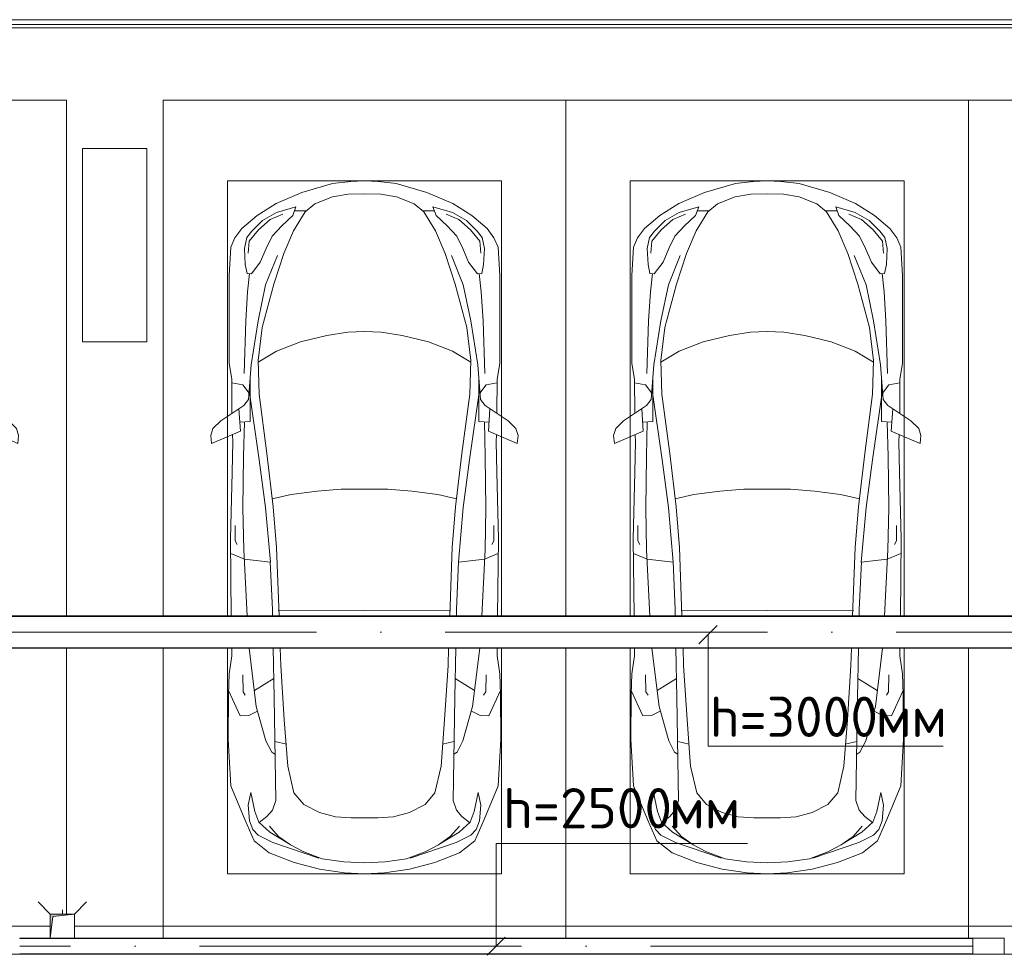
# Model space of a CAD drawing. Header units: millimetres. Extents: x -32229 to 192519, y -13689 to 125138.
# Tile 156 of 183: x 58945 to 65057, y 64344 to 70150. Entities that reach past the tile are written whole.
import ezdxf

# ---------------------------------------------------------------- set-up
doc = ezdxf.new("R2010")
doc.units = ezdxf.units.MM
doc.linetypes.add('ADSK_Осевая', pattern=[2800, 2000, -400, 0, -400])
doc.layers.add('A-DETL-____-OTLN', color=7, linetype='Continuous', lineweight=9, true_color=0x00a600)
for name, color, linetype, lineweight in [('A-DETL-GENF-OTLN', 7, 'Continuous', 18), ('A-FLOR-____-OTLN', 7, 'Continuous', 18), ('A-GENM-____-OTLN', 7, 'Continuous', 18), ('C-PRKG-____-OTLN', 7, 'Continuous', 18), ('E-CABL-TRAY-CNTR', 7, 'ADSK_Осевая', 18), ('E-CABL-TRAY-OTLN', 7, 'Continuous', 18), ('G-____-____-TEXT', 7, 'Continuous', 9), ('M-EQPM-____-OTLN', 7, 'Continuous', 18), ('P-SANR-FIXT-OTLN', 7, 'Continuous', 18), ('S-COLS-____-MCUT', 7, 'Continuous', 40)]:
    doc.layers.add(name, color=color, linetype=linetype, lineweight=lineweight)
doc.styles.add('ISOCPEUR', font='isocpeur.ttf', dxfattribs={"height": 250})

# ---------------------------------------------------------------- blocks, each defined once
blk = doc.blocks.new('АР_Машиноместо - 5300x2500_С-V114--01 ЭЛ')
at = {"layer": 'A-DETL-GENF-OTLN', "color": 253, "lineweight": 13, "true_color": 0xaaaaaa}
for p, q in [((970.2, 4771.8), (812.7, 4729.4)), ((1126.4, 4794.1), (970.2, 4771.8)), ((1250, 4800), (1126.4, 4794.1)), ((1250, 4800), (1373.6, 4794.1)), ((1373.6, 4794.1), (1529.8, 4771.8)), ((1529.8, 4771.8), (1687.3, 4729.4)), ((812.7, 4729.4), (659.1, 4669.9)), ((988.2, 4706.7), (873.9, 4665.1)), ((1122.2, 4726.4), (988.2, 4706.7)), ((1250, 4731.7), (1122.2, 4726.4)), ((1250, 4731.7), (1377.8, 4726.4)), ((1377.8, 4726.4), (1511.8, 4706.7)), ((1511.8, 4706.7), (1626.1, 4665.1)), ((1687.3, 4729.4), (1840.9, 4669.9)), ((659.1, 4669.9), (565.9, 4595.1)), ((680.7, 4606.5), (967, 4703.6)), ((873.9, 4665.1), (791.3, 4619.7)), ((1819.3, 4606.5), (1533, 4703.6)), ((1626.1, 4665.1), (1708.7, 4619.7)), ((1840.9, 4669.9), (1934.1, 4595.1)), ((565.9, 4595.1), (507.1, 4462.6)), ((590.7, 4560.1), (680.7, 4606.5)), ((788.5, 4617.7), (661.8, 4543.1)), ((791.3, 4619.7), (717.1, 4568.9)), ((1708.7, 4619.7), (1782.9, 4568.9)), ((1711.5, 4617.7), (1838.2, 4543.1)), ((1909.3, 4560.1), (1819.3, 4606.5)), ((1934.1, 4595.1), (1992.9, 4462.6)), ((536.4, 4471.4), (557.5, 4525.7)), ((557.5, 4525.7), (590.7, 4560.1)), ((661.8, 4543.1), (594.6, 4479.3)), ((717.1, 4568.9), (659.6, 4505.3)), ((1782.9, 4568.9), (1840.4, 4505.3)), ((1838.2, 4543.1), (1905.4, 4479.3)), ((1942.5, 4525.7), (1909.3, 4560.1)), ((1963.6, 4471.4), (1942.5, 4525.7)), ((507.1, 4462.6), (419.6, 4254.2)), ((528.4, 4374.7), (536.4, 4471.4)), ((594.6, 4479.3), (569.5, 4413.1)), ((645, 4445.5), (597.3, 4481.4)), ((1855, 4445.5), (1902.7, 4481.4)), ((1905.4, 4479.3), (1930.5, 4413.1)), ((1971.6, 4374.7), (1963.6, 4471.4)), ((1992.9, 4462.6), (2080.4, 4254.2)), ((569.5, 4413.1), (543.7, 4295.1)), ((679.6, 4406.3), (645, 4445.5)), ((699.7, 4345.5), (679.6, 4406.3)), ((872.7, 4370.2), (970.5, 4419.3)), ((970.5, 4419.3), (1069.6, 4447.3)), ((1069.6, 4447.3), (1167.1, 4453.2)), ((1167.1, 4453.2), (1250, 4453.9)), ((1332.9, 4453.2), (1250, 4453.9)), ((1430.4, 4447.3), (1332.9, 4453.2)), ((1529.5, 4419.3), (1430.4, 4447.3)), ((1627.3, 4370.2), (1529.5, 4419.3)), ((1800.3, 4345.5), (1820.4, 4406.3)), ((1820.4, 4406.3), (1855, 4445.5)), ((1930.5, 4413.1), (1956.3, 4295.1)), ((543.7, 4295.1), (528.4, 4374.7)), ((689.3, 3705.5), (699.7, 4345.5)), ((812.5, 4298.9), (872.7, 4370.2)), ((1687.5, 4298.9), (1627.3, 4370.2)), ((1810.7, 3705.5), (1800.3, 4345.5)), ((1956.3, 4295.1), (1971.6, 4374.7)), ((774.4, 4132.9), (812.5, 4298.9)), ((1725.6, 4132.9), (1687.5, 4298.9)), ((419.6, 4254.2), (403.4, 3968)), ((2080.4, 4254.2), (2096.6, 3968)), ((752.2, 3845.6), (774.4, 4132.9)), ((1747.8, 3845.6), (1725.6, 4132.9)), ((638.7, 3975.4), (675.2, 4045.5)), ((675.2, 4045.5), (694.6, 4057.6)), ((1824.8, 4045.5), (1805.4, 4057.6)), ((1861.3, 3975.4), (1824.8, 4045.5)), ((578.7, 3762.9), (638.7, 3975.4)), ((1921.3, 3762.9), (1861.3, 3975.4)), ((403.4, 3968), (405.6, 3688.5)), ((2096.6, 3968), (2094.4, 3688.5)), ((453.1, 3766.3), (478.4, 3819.3)), ((478.4, 3819.3), (532.5, 3818.1)), ((532.5, 3818.1), (585.5, 3790.5)), ((731.2, 3507.6), (752.2, 3845.6)), ((1768.8, 3507.6), (1747.8, 3845.6)), ((1967.5, 3818.1), (1914.5, 3790.5)), ((2021.6, 3819.3), (1967.5, 3818.1)), ((2046.9, 3766.3), (2021.6, 3819.3)), ((408.2, 3667), (453.1, 3766.3)), ((534.1, 3400.4), (578.7, 3762.9)), ((1965.9, 3400.4), (1921.3, 3762.9)), ((2091.8, 3667), (2046.9, 3766.3)), ((405.6, 3688.5), (409.5, 3560)), ((495.5, 3566.1), (496.8, 3671.6)), ((496.8, 3671.6), (510.1, 3691.5)), ((683.4, 3400.4), (689.3, 3705.5)), ((1816.6, 3400.4), (1810.7, 3705.5)), ((2003.2, 3671.6), (1989.9, 3691.5)), ((2004.5, 3566.1), (2003.2, 3671.6)), ((2094.4, 3688.5), (2090.5, 3560)), ((687.1, 3588.8), (566.5, 3663.9)), ((1812.9, 3588.8), (1933.5, 3663.9)), ((409.5, 3560), (426.5, 3446.8)), ((2090.5, 3560), (2073.5, 3446.8)), ((727.4, 3400.4), (731.2, 3507.6)), ((1772.6, 3400.4), (1768.8, 3507.6)), ((426.5, 3446.8), (425.9, 3400.4)), ((2073.5, 3446.8), (2074.1, 3400.4)), ((423.4, 3200.4), (417.5, 2723)), ((501.4, 2789.7), (522.1, 3200.4)), ((678.7, 3159.5), (679.5, 3200.4)), ((704.9, 2775.5), (720.2, 3200.4)), ((1795.1, 2775.5), (1779.8, 3200.4)), ((1821.3, 3159.5), (1820.5, 3200.4)), ((1998.6, 2789.7), (1977.9, 3200.4)), ((2076.6, 3200.4), (2082.5, 2723)), ((665.6, 2864.6), (678.7, 3159.5)), ((1834.4, 2864.6), (1821.3, 3159.5)), ((505.1, 2846.9), (420.9, 2813.3)), ((665.8, 2867.4), (505.1, 2846.9)), ((636.6, 2526.5), (665.8, 2867.4)), ((1834.2, 2867.4), (1994.9, 2846.9)), ((1863.4, 2526.5), (1834.2, 2867.4)), ((1994.9, 2846.9), (2079.1, 2813.3)), ((447.8, 2733.7), (459.7, 2756.2)), ((495.7, 2532.3), (501.4, 2789.7)), ((684.2, 2522.3), (704.9, 2775.5)), ((1815.8, 2522.3), (1795.1, 2775.5)), ((2004.3, 2532.3), (1998.6, 2789.7)), ((2052.2, 2733.7), (2040.3, 2756.2)), ((417.5, 2723), (428.2, 2308.5)), ((447.8, 2638.7), (447.8, 2733.7)), ((2052.2, 2638.7), (2052.2, 2733.7)), ((2082.5, 2723), (2071.8, 2308.5)), ((500, 2210.1), (495.7, 2532.3)), ((636.6, 2526.5), (597, 2231)), ((644.6, 2191.8), (684.2, 2522.3)), ((1855.4, 2191.8), (1815.8, 2522.3)), ((1863.4, 2526.5), (1903, 2231)), ((2000, 2210.1), (2004.3, 2532.3)), ((428.2, 2308.5), (432.3, 2119.9)), ((2071.8, 2308.5), (2067.7, 2119.9)), ((505.9, 1996), (500, 2210.1)), ((597, 2231), (535, 1798.3)), ((1903, 2231), (1965, 1798.3)), ((1994.1, 1996), (2000, 2210.1)), ((595.8, 1824.8), (644.6, 2191.8)), ((1904.2, 1824.8), (1855.4, 2191.8)), ((296.8, 2079.9), (301.4, 2130.5)), ((309.5, 2036.1), (296.8, 2079.9)), ((301.4, 2130.5), (479.9, 2052.9)), ((432.3, 2119.9), (430.7, 2073.9)), ((2198.6, 2130.5), (2020.1, 2052.9)), ((2067.7, 2119.9), (2069.3, 2073.9)), ((2190.5, 2036.1), (2203.2, 2079.9)), ((2203.2, 2079.9), (2198.6, 2130.5)), ((357.8, 1990.1), (309.5, 2036.1)), ((479.9, 2052.9), (471, 1914.3)), ((2020.1, 2052.9), (2029, 1914.3)), ((2142.2, 1990.1), (2190.5, 2036.1)), ((500.6, 1894.5), (357.8, 1990.1)), ((540.9, 1993.7), (476.3, 1997.9)), ((540.9, 1993.7), (539.8, 1733.1)), ((1959.1, 1993.7), (2023.7, 1997.9)), ((1959.1, 1993.7), (1960.2, 1733.1)), ((1999.4, 1894.5), (2142.2, 1990.1)), ((426.5, 1730.9), (427.5, 1943)), ((2073.5, 1730.9), (2072.5, 1943)), ((530.6, 1857.6), (500.6, 1894.5)), ((546.5, 1642.6), (530.6, 1857.6)), ((1953.5, 1642.6), (1969.4, 1857.6)), ((1969.4, 1857.6), (1999.4, 1894.5)), ((533.6, 1816.8), (495, 1765.3)), ((589.4, 1615.5), (595.8, 1824.8)), ((1910.6, 1615.5), (1904.2, 1824.8)), ((1966.4, 1816.8), (2005, 1765.3)), ((410.6, 1634.2), (426.5, 1730.9)), ((495, 1765.3), (426.6, 1753.4)), ((2005, 1765.3), (2073.4, 1753.4)), ((2089.4, 1634.2), (2073.5, 1730.9)), ((409.5, 1087), (410.6, 1634.2)), ((615.4, 1410.3), (589.4, 1615.5)), ((590.4, 1624.3), (703.6, 1557.1)), ((1909.6, 1624.3), (1796.4, 1557.1)), ((1884.6, 1410.3), (1910.6, 1615.5)), ((2090.5, 1087), (2089.4, 1634.2)), ((703.6, 1557.1), (852.8, 1499)), ((1796.4, 1557.1), (1647.2, 1499)), ((852.8, 1499), (1016.6, 1459.9)), ((1647.2, 1499), (1483.4, 1459.9)), ((687.4, 1141), (615.4, 1410.3)), ((1016.6, 1459.9), (1146.9, 1439.4)), ((1146.9, 1439.4), (1250, 1434.1)), ((1353.1, 1439.4), (1250, 1434.1)), ((1483.4, 1459.9), (1353.1, 1439.4)), ((1812.6, 1141), (1884.6, 1410.3)), ((749.2, 950.3), (687.4, 1141)), ((1750.8, 950.3), (1812.6, 1141)), ((420.9, 910.7), (409.5, 1087)), ((510.2, 1018.7), (521.5, 1074.5)), ((521.5, 1074.5), (548.5, 1076.2)), ((548.5, 1076.2), (603.4, 1004.8)), ((1951.5, 1076.2), (1896.6, 1004.8)), ((1978.5, 1074.5), (1951.5, 1076.2)), ((1989.8, 1018.7), (1978.5, 1074.5)), ((2079.1, 910.7), (2090.5, 1087)), ((505.7, 920), (510.2, 1018.7)), ((603.4, 1004.8), (639.1, 920)), ((1896.6, 1004.8), (1860.9, 920)), ((1994.3, 920), (1989.8, 1018.7)), ((519.1, 851.5), (505.7, 920)), ((639.1, 920), (677.4, 843.7)), ((809.1, 809.4), (749.2, 950.3)), ((1690.9, 809.4), (1750.8, 950.3)), ((1860.9, 920), (1822.6, 843.7)), ((1980.9, 851.5), (1994.3, 920)), ((445.9, 853.1), (420.9, 910.7)), ((2054.1, 853.1), (2079.1, 910.7)), ((489, 795.6), (445.9, 853.1)), ((584.4, 714.6), (489, 795.6)), ((550, 812.3), (519.1, 851.5)), ((616.5, 746.4), (550, 812.3)), ((677.4, 843.7), (737.5, 778.3)), ((881.5, 691.6), (809.1, 809.4)), ((1618.5, 691.6), (1690.9, 809.4)), ((1822.6, 843.7), (1762.5, 778.3)), ((1883.5, 746.4), (1950, 812.3)), ((1915.6, 714.6), (2011, 795.6)), ((1950, 812.3), (1980.9, 851.5)), ((2011, 795.6), (2054.1, 853.1)), ((703.5, 696.4), (616.5, 746.4)), ((737.5, 778.3), (804.5, 715.7)), ((1762.5, 778.3), (1695.5, 715.7)), ((1796.5, 696.4), (1883.5, 746.4)), ((701.8, 640.4), (584.4, 714.6)), ((824.6, 660.9), (703.5, 696.4)), ((804.5, 715.7), (824.6, 660.9)), ((888.4, 685.9), (815.2, 686.6)), ((941.4, 642.2), (881.5, 691.6)), ((1558.6, 642.2), (1618.5, 691.6)), ((1611.6, 685.9), (1684.8, 686.6)), ((1695.5, 715.7), (1675.4, 660.9)), ((1675.4, 660.9), (1796.5, 696.4)), ((1798.2, 640.4), (1915.6, 714.6)), ((861.8, 571.6), (701.8, 640.4)), ((1050.7, 599.4), (941.4, 642.2)), ((1449.3, 599.4), (1558.6, 642.2)), ((1638.2, 571.6), (1798.2, 640.4)), ((1052.6, 517.5), (861.8, 571.6)), ((1148.8, 583), (1050.7, 599.4)), ((1250, 581.6), (1148.8, 583)), ((1250, 581.6), (1351.2, 583)), ((1351.2, 583), (1449.3, 599.4)), ((1447.4, 517.5), (1638.2, 571.6)), ((1165.1, 503.1), (1052.6, 517.5)), ((1250, 500), (1165.1, 503.1)), ((1250, 500), (1334.9, 503.1)), ((1334.9, 503.1), (1447.4, 517.5))]:
    blk.add_line(p, q, dxfattribs=at)
at = {"layer": 'A-DETL-GENF-OTLN', "color": 254, "lineweight": 13, "true_color": 0xd4d4d4}
for p, q in [((694.6, 3980.4), (765.1, 3996.8)), ((1805.4, 3980.4), (1734.9, 3996.8)), ((715.1, 3168.3), (1250, 3167.3)), ((1784.9, 3168.3), (1250, 3167.3)), ((677.9, 2473), (794.6, 2446)), ((794.6, 2446), (955.7, 2426.8)), ((1705.4, 2446), (1544.3, 2426.8)), ((1822.1, 2473), (1705.4, 2446)), ((955.7, 2426.8), (1105.5, 2413.7)), ((1105.5, 2413.7), (1250, 2412.9)), ((1394.5, 2413.7), (1250, 2412.9)), ((1544.3, 2426.8), (1394.5, 2413.7)), ((513.9, 1368.9), (502.3, 1696.3)), ((1986.1, 1368.9), (1997.7, 1696.3)), ((590.3, 1367.8), (546.5, 1642.6)), ((1909.7, 1367.8), (1953.5, 1642.6)), ((524.9, 1188.6), (513.9, 1368.9)), ((636.7, 1146), (590.3, 1367.8)), ((1863.3, 1146), (1909.7, 1367.8)), ((1975.1, 1188.6), (1986.1, 1368.9)), ((537.4, 1076.1), (524.9, 1188.6)), ((1962.6, 1076.1), (1975.1, 1188.6)), ((710.2, 962.8), (636.7, 1146)), ((1789.8, 962.8), (1863.3, 1146)), ((534.5, 874.4), (528.1, 949.5)), ((1965.5, 874.4), (1971.9, 949.5)), ((591.7, 805), (534.5, 874.4)), ((1908.3, 805), (1965.5, 874.4)), ((664.7, 739.9), (591.7, 805)), ((1835.3, 739.9), (1908.3, 805)), ((742.6, 707.8), (664.7, 739.9)), ((1757.4, 707.8), (1835.3, 739.9))]:
    blk.add_line(p, q, dxfattribs=at)
at = {"layer": 'C-PRKG-____-OTLN', "color": 253, "lineweight": 13, "true_color": 0xaaaaaa}
for p, q in [((2500, 5300), (0, 5300)), ((2500, 3400.4), (2500, 5199.7)), ((0, 3400.4), (0, 5050)), ((400, 4800), (2100, 4800)), ((400, 3400.4), (400, 4800)), ((2100, 3400.4), (2100, 4800)), ((0, 0), (0, 3200.4)), ((400, 500), (400, 3200.4)), ((2100, 500), (2100, 3200.4)), ((2500, 0), (2500, 3200.4)), ((400, 500), (2100, 500)), ((2500, 0), (0, 0))]:
    blk.add_line(p, q, dxfattribs=at)
blk = doc.blocks.new('АР_Машиноместо - 5300x2500_С-V111--01 ЭЛ')
at = {"layer": 'A-DETL-GENF-OTLN', "color": 253, "lineweight": 13, "true_color": 0xaaaaaa}
for p, q in [((970.2, 4771.8), (812.7, 4729.4)), ((1126.4, 4794.1), (970.2, 4771.8)), ((1250, 4800), (1126.4, 4794.1)), ((1250, 4800), (1373.6, 4794.1)), ((1373.6, 4794.1), (1529.8, 4771.8)), ((1529.8, 4771.8), (1687.3, 4729.4)), ((812.7, 4729.4), (659.1, 4669.9)), ((988.2, 4706.7), (873.9, 4665.1)), ((1122.2, 4726.4), (988.2, 4706.7)), ((1250, 4731.7), (1122.2, 4726.4)), ((1250, 4731.7), (1377.8, 4726.4)), ((1377.8, 4726.4), (1511.8, 4706.7)), ((1511.8, 4706.7), (1626.1, 4665.1)), ((1687.3, 4729.4), (1840.9, 4669.9)), ((659.1, 4669.9), (565.9, 4595.1)), ((680.7, 4606.5), (967, 4703.6)), ((873.9, 4665.1), (791.3, 4619.7)), ((1819.3, 4606.5), (1533, 4703.6)), ((1626.1, 4665.1), (1708.7, 4619.7)), ((1840.9, 4669.9), (1934.1, 4595.1)), ((565.9, 4595.1), (507.1, 4462.6)), ((590.7, 4560.1), (680.7, 4606.5)), ((788.5, 4617.7), (661.8, 4543.1)), ((791.3, 4619.7), (717.1, 4568.9)), ((1708.7, 4619.7), (1782.9, 4568.9)), ((1711.5, 4617.7), (1838.2, 4543.1)), ((1909.3, 4560.1), (1819.3, 4606.5)), ((1934.1, 4595.1), (1992.9, 4462.6)), ((536.4, 4471.4), (557.5, 4525.7)), ((557.5, 4525.7), (590.7, 4560.1)), ((661.8, 4543.1), (594.6, 4479.3)), ((717.1, 4568.9), (659.6, 4505.3)), ((1782.9, 4568.9), (1840.4, 4505.3)), ((1838.2, 4543.1), (1905.4, 4479.3)), ((1942.5, 4525.7), (1909.3, 4560.1)), ((1963.6, 4471.4), (1942.5, 4525.7)), ((507.1, 4462.6), (419.6, 4254.2)), ((528.4, 4374.7), (536.4, 4471.4)), ((594.6, 4479.3), (569.5, 4413.1)), ((645, 4445.5), (597.3, 4481.4)), ((1855, 4445.5), (1902.7, 4481.4)), ((1905.4, 4479.3), (1930.5, 4413.1)), ((1971.6, 4374.7), (1963.6, 4471.4)), ((1992.9, 4462.6), (2080.4, 4254.2)), ((569.5, 4413.1), (543.7, 4295.1)), ((679.6, 4406.3), (645, 4445.5)), ((699.7, 4345.5), (679.6, 4406.3)), ((872.7, 4370.2), (970.5, 4419.3)), ((970.5, 4419.3), (1069.6, 4447.3)), ((1069.6, 4447.3), (1167.1, 4453.2)), ((1167.1, 4453.2), (1250, 4453.9)), ((1332.9, 4453.2), (1250, 4453.9)), ((1430.4, 4447.3), (1332.9, 4453.2)), ((1529.5, 4419.3), (1430.4, 4447.3)), ((1627.3, 4370.2), (1529.5, 4419.3)), ((1800.3, 4345.5), (1820.4, 4406.3)), ((1820.4, 4406.3), (1855, 4445.5)), ((1930.5, 4413.1), (1956.3, 4295.1)), ((543.7, 4295.1), (528.4, 4374.7)), ((689.3, 3705.5), (699.7, 4345.5)), ((812.5, 4298.9), (872.7, 4370.2)), ((1687.5, 4298.9), (1627.3, 4370.2)), ((1810.7, 3705.5), (1800.3, 4345.5)), ((1956.3, 4295.1), (1971.6, 4374.7)), ((774.4, 4132.9), (812.5, 4298.9)), ((1725.6, 4132.9), (1687.5, 4298.9)), ((419.6, 4254.2), (403.4, 3968)), ((2080.4, 4254.2), (2096.6, 3968)), ((752.2, 3845.6), (774.4, 4132.9)), ((1747.8, 3845.6), (1725.6, 4132.9)), ((638.7, 3975.4), (675.2, 4045.5)), ((675.2, 4045.5), (694.6, 4057.6)), ((1824.8, 4045.5), (1805.4, 4057.6)), ((1861.3, 3975.4), (1824.8, 4045.5)), ((578.7, 3762.9), (638.7, 3975.4)), ((1921.3, 3762.9), (1861.3, 3975.4)), ((403.4, 3968), (405.6, 3688.5)), ((2096.6, 3968), (2094.4, 3688.5)), ((453.1, 3766.3), (478.4, 3819.3)), ((478.4, 3819.3), (532.5, 3818.1)), ((532.5, 3818.1), (585.5, 3790.5)), ((731.2, 3507.6), (752.2, 3845.6)), ((1768.8, 3507.6), (1747.8, 3845.6)), ((1967.5, 3818.1), (1914.5, 3790.5)), ((2021.6, 3819.3), (1967.5, 3818.1)), ((2046.9, 3766.3), (2021.6, 3819.3)), ((408.2, 3667), (453.1, 3766.3)), ((534.1, 3400.4), (578.7, 3762.9)), ((1965.9, 3400.4), (1921.3, 3762.9)), ((2091.8, 3667), (2046.9, 3766.3)), ((405.6, 3688.5), (409.5, 3560)), ((495.5, 3566.1), (496.8, 3671.6)), ((496.8, 3671.6), (510.1, 3691.5)), ((683.4, 3400.4), (689.3, 3705.5)), ((1816.6, 3400.4), (1810.7, 3705.5)), ((2003.2, 3671.6), (1989.9, 3691.5)), ((2004.5, 3566.1), (2003.2, 3671.6)), ((2094.4, 3688.5), (2090.5, 3560)), ((687.1, 3588.8), (566.5, 3663.9)), ((1812.9, 3588.8), (1933.5, 3663.9)), ((409.5, 3560), (426.5, 3446.8)), ((2090.5, 3560), (2073.5, 3446.8)), ((727.4, 3400.4), (731.2, 3507.6)), ((1772.6, 3400.4), (1768.8, 3507.6)), ((426.5, 3446.8), (425.9, 3400.4)), ((2073.5, 3446.8), (2074.1, 3400.4)), ((423.4, 3200.4), (417.5, 2723)), ((501.4, 2789.7), (522.1, 3200.4)), ((678.7, 3159.5), (679.5, 3200.4)), ((704.9, 2775.5), (720.2, 3200.4)), ((1795.1, 2775.5), (1779.8, 3200.4)), ((1821.3, 3159.5), (1820.5, 3200.4)), ((1998.6, 2789.7), (1977.9, 3200.4)), ((2076.6, 3200.4), (2082.5, 2723)), ((665.6, 2864.6), (678.7, 3159.5)), ((1834.4, 2864.6), (1821.3, 3159.5)), ((505.1, 2846.9), (420.9, 2813.3)), ((665.8, 2867.4), (505.1, 2846.9)), ((636.6, 2526.5), (665.8, 2867.4)), ((1834.2, 2867.4), (1994.9, 2846.9)), ((1863.4, 2526.5), (1834.2, 2867.4)), ((1994.9, 2846.9), (2079.1, 2813.3)), ((447.8, 2733.7), (459.7, 2756.2)), ((495.7, 2532.3), (501.4, 2789.7)), ((684.2, 2522.3), (704.9, 2775.5)), ((1815.8, 2522.3), (1795.1, 2775.5)), ((2004.3, 2532.3), (1998.6, 2789.7)), ((2052.2, 2733.7), (2040.3, 2756.2)), ((417.5, 2723), (428.2, 2308.5)), ((447.8, 2638.7), (447.8, 2733.7)), ((2052.2, 2638.7), (2052.2, 2733.7)), ((2082.5, 2723), (2071.8, 2308.5)), ((500, 2210.1), (495.7, 2532.3)), ((636.6, 2526.5), (597, 2231)), ((644.6, 2191.8), (684.2, 2522.3)), ((1855.4, 2191.8), (1815.8, 2522.3)), ((1863.4, 2526.5), (1903, 2231)), ((2000, 2210.1), (2004.3, 2532.3)), ((428.2, 2308.5), (432.3, 2119.9)), ((2071.8, 2308.5), (2067.7, 2119.9)), ((505.9, 1996), (500, 2210.1)), ((597, 2231), (535, 1798.3)), ((1903, 2231), (1965, 1798.3)), ((1994.1, 1996), (2000, 2210.1)), ((595.8, 1824.8), (644.6, 2191.8)), ((1904.2, 1824.8), (1855.4, 2191.8)), ((296.8, 2079.9), (301.4, 2130.5)), ((309.5, 2036.1), (296.8, 2079.9)), ((301.4, 2130.5), (479.9, 2052.9)), ((432.3, 2119.9), (430.7, 2073.9)), ((2198.6, 2130.5), (2020.1, 2052.9)), ((2067.7, 2119.9), (2069.3, 2073.9)), ((2190.5, 2036.1), (2203.2, 2079.9)), ((2203.2, 2079.9), (2198.6, 2130.5)), ((357.8, 1990.1), (309.5, 2036.1)), ((479.9, 2052.9), (471, 1914.3)), ((2020.1, 2052.9), (2029, 1914.3)), ((2142.2, 1990.1), (2190.5, 2036.1)), ((500.6, 1894.5), (357.8, 1990.1)), ((540.9, 1993.7), (476.3, 1997.9)), ((540.9, 1993.7), (539.8, 1733.1)), ((1959.1, 1993.7), (2023.7, 1997.9)), ((1959.1, 1993.7), (1960.2, 1733.1)), ((1999.4, 1894.5), (2142.2, 1990.1)), ((426.5, 1730.9), (427.5, 1943)), ((2073.5, 1730.9), (2072.5, 1943)), ((530.6, 1857.6), (500.6, 1894.5)), ((546.5, 1642.6), (530.6, 1857.6)), ((1953.5, 1642.6), (1969.4, 1857.6)), ((1969.4, 1857.6), (1999.4, 1894.5)), ((533.6, 1816.8), (495, 1765.3)), ((589.4, 1615.5), (595.8, 1824.8)), ((1910.6, 1615.5), (1904.2, 1824.8)), ((1966.4, 1816.8), (2005, 1765.3)), ((410.6, 1634.2), (426.5, 1730.9)), ((495, 1765.3), (426.6, 1753.4)), ((2005, 1765.3), (2073.4, 1753.4)), ((2089.4, 1634.2), (2073.5, 1730.9)), ((409.5, 1087), (410.6, 1634.2)), ((615.4, 1410.3), (589.4, 1615.5)), ((590.4, 1624.3), (703.6, 1557.1)), ((1909.6, 1624.3), (1796.4, 1557.1)), ((1884.6, 1410.3), (1910.6, 1615.5)), ((2090.5, 1087), (2089.4, 1634.2)), ((703.6, 1557.1), (852.8, 1499)), ((1796.4, 1557.1), (1647.2, 1499)), ((852.8, 1499), (1016.6, 1459.9)), ((1647.2, 1499), (1483.4, 1459.9)), ((687.4, 1141), (615.4, 1410.3)), ((1016.6, 1459.9), (1146.9, 1439.4)), ((1146.9, 1439.4), (1250, 1434.1)), ((1353.1, 1439.4), (1250, 1434.1)), ((1483.4, 1459.9), (1353.1, 1439.4)), ((1812.6, 1141), (1884.6, 1410.3)), ((749.2, 950.3), (687.4, 1141)), ((1750.8, 950.3), (1812.6, 1141)), ((420.9, 910.7), (409.5, 1087)), ((510.2, 1018.7), (521.5, 1074.5)), ((521.5, 1074.5), (548.5, 1076.2)), ((548.5, 1076.2), (603.4, 1004.8)), ((1951.5, 1076.2), (1896.6, 1004.8)), ((1978.5, 1074.5), (1951.5, 1076.2)), ((1989.8, 1018.7), (1978.5, 1074.5)), ((2079.1, 910.7), (2090.5, 1087)), ((505.7, 920), (510.2, 1018.7)), ((603.4, 1004.8), (639.1, 920)), ((1896.6, 1004.8), (1860.9, 920)), ((1994.3, 920), (1989.8, 1018.7)), ((519.1, 851.5), (505.7, 920)), ((639.1, 920), (677.4, 843.7)), ((809.1, 809.4), (749.2, 950.3)), ((1690.9, 809.4), (1750.8, 950.3)), ((1860.9, 920), (1822.6, 843.7)), ((1980.9, 851.5), (1994.3, 920)), ((445.9, 853.1), (420.9, 910.7)), ((2054.1, 853.1), (2079.1, 910.7)), ((489, 795.6), (445.9, 853.1)), ((584.4, 714.6), (489, 795.6)), ((550, 812.3), (519.1, 851.5)), ((616.5, 746.4), (550, 812.3)), ((677.4, 843.7), (737.5, 778.3)), ((881.5, 691.6), (809.1, 809.4)), ((1618.5, 691.6), (1690.9, 809.4)), ((1822.6, 843.7), (1762.5, 778.3)), ((1883.5, 746.4), (1950, 812.3)), ((1915.6, 714.6), (2011, 795.6)), ((1950, 812.3), (1980.9, 851.5)), ((2011, 795.6), (2054.1, 853.1)), ((703.5, 696.4), (616.5, 746.4)), ((737.5, 778.3), (804.5, 715.7)), ((1762.5, 778.3), (1695.5, 715.7)), ((1796.5, 696.4), (1883.5, 746.4)), ((701.8, 640.4), (584.4, 714.6)), ((824.6, 660.9), (703.5, 696.4)), ((804.5, 715.7), (824.6, 660.9)), ((888.4, 685.9), (815.2, 686.6)), ((941.4, 642.2), (881.5, 691.6)), ((1558.6, 642.2), (1618.5, 691.6)), ((1611.6, 685.9), (1684.8, 686.6)), ((1695.5, 715.7), (1675.4, 660.9)), ((1675.4, 660.9), (1796.5, 696.4)), ((1798.2, 640.4), (1915.6, 714.6)), ((861.8, 571.6), (701.8, 640.4)), ((1050.7, 599.4), (941.4, 642.2)), ((1449.3, 599.4), (1558.6, 642.2)), ((1638.2, 571.6), (1798.2, 640.4)), ((1052.6, 517.5), (861.8, 571.6)), ((1148.8, 583), (1050.7, 599.4)), ((1250, 581.6), (1148.8, 583)), ((1250, 581.6), (1351.2, 583)), ((1351.2, 583), (1449.3, 599.4)), ((1447.4, 517.5), (1638.2, 571.6)), ((1165.1, 503.1), (1052.6, 517.5)), ((1250, 500), (1165.1, 503.1)), ((1250, 500), (1334.9, 503.1)), ((1334.9, 503.1), (1447.4, 517.5))]:
    blk.add_line(p, q, dxfattribs=at)
at = {"layer": 'A-DETL-GENF-OTLN', "color": 254, "lineweight": 13, "true_color": 0xd4d4d4}
for p, q in [((694.6, 3980.4), (765.1, 3996.8)), ((1805.4, 3980.4), (1734.9, 3996.8)), ((715.1, 3168.3), (1250, 3167.3)), ((1784.9, 3168.3), (1250, 3167.3)), ((677.9, 2473), (794.6, 2446)), ((794.6, 2446), (955.7, 2426.8)), ((1705.4, 2446), (1544.3, 2426.8)), ((1822.1, 2473), (1705.4, 2446)), ((955.7, 2426.8), (1105.5, 2413.7)), ((1105.5, 2413.7), (1250, 2412.9)), ((1394.5, 2413.7), (1250, 2412.9)), ((1544.3, 2426.8), (1394.5, 2413.7)), ((513.9, 1368.9), (502.3, 1696.3)), ((1986.1, 1368.9), (1997.7, 1696.3)), ((590.3, 1367.8), (546.5, 1642.6)), ((1909.7, 1367.8), (1953.5, 1642.6)), ((524.9, 1188.6), (513.9, 1368.9)), ((636.7, 1146), (590.3, 1367.8)), ((1863.3, 1146), (1909.7, 1367.8)), ((1975.1, 1188.6), (1986.1, 1368.9)), ((537.4, 1076.1), (524.9, 1188.6)), ((1962.6, 1076.1), (1975.1, 1188.6)), ((710.2, 962.8), (636.7, 1146)), ((1789.8, 962.8), (1863.3, 1146)), ((534.5, 874.4), (528.1, 949.5)), ((1965.5, 874.4), (1971.9, 949.5)), ((591.7, 805), (534.5, 874.4)), ((1908.3, 805), (1965.5, 874.4)), ((664.7, 739.9), (591.7, 805)), ((1835.3, 739.9), (1908.3, 805)), ((742.6, 707.8), (664.7, 739.9)), ((1757.4, 707.8), (1835.3, 739.9))]:
    blk.add_line(p, q, dxfattribs=at)
at = {"layer": 'C-PRKG-____-OTLN', "color": 253, "lineweight": 13, "true_color": 0xaaaaaa}
for p, q in [((2500, 5300), (0, 5300)), ((0, 3400.4), (0, 5199.7)), ((2500, 3400.4), (2500, 5199.7)), ((400, 4800), (2100, 4800)), ((400, 3400.4), (400, 4800)), ((2100, 3400.4), (2100, 4800)), ((0, 0), (0, 3200.4)), ((400, 500), (400, 3200.4)), ((2100, 500), (2100, 3200.4)), ((2500, 0), (2500, 3200.4)), ((400, 500), (2100, 500)), ((2500, 0), (0, 0))]:
    blk.add_line(p, q, dxfattribs=at)
blk = doc.blocks.new('АР_Машиноместо - 5300x2500_С-V112--01 ЭЛ')
at = {"layer": 'A-DETL-GENF-OTLN', "color": 253, "lineweight": 13, "true_color": 0xaaaaaa}
for p, q in [((1052.6, -517.5), (861.8, -571.6)), ((1165.1, -503.1), (1052.6, -517.5)), ((1250, -500), (1165.1, -503.1)), ((1250, -500), (1334.9, -503.1)), ((1334.9, -503.1), (1447.4, -517.5)), ((1447.4, -517.5), (1638.2, -571.6)), ((861.8, -571.6), (701.8, -640.4)), ((1050.7, -599.4), (941.4, -642.2)), ((1148.8, -583), (1050.7, -599.4)), ((1250, -581.6), (1148.8, -583)), ((1250, -581.6), (1351.2, -583)), ((1351.2, -583), (1449.3, -599.4)), ((1449.3, -599.4), (1558.6, -642.2)), ((1638.2, -571.6), (1798.2, -640.4)), ((701.8, -640.4), (584.4, -714.6)), ((824.6, -660.9), (703.5, -696.4)), ((804.5, -715.7), (824.6, -660.9)), ((941.4, -642.2), (881.5, -691.6)), ((1558.6, -642.2), (1618.5, -691.6)), ((1695.5, -715.7), (1675.4, -660.9)), ((1675.4, -660.9), (1796.5, -696.4)), ((1798.2, -640.4), (1915.6, -714.6)), ((584.4, -714.6), (489, -795.6)), ((703.5, -696.4), (616.5, -746.4)), ((737.5, -778.3), (804.5, -715.7)), ((881.5, -691.6), (809.1, -809.4)), ((888.4, -685.9), (815.2, -686.6)), ((1611.6, -685.9), (1684.8, -686.6)), ((1618.5, -691.6), (1690.9, -809.4)), ((1762.5, -778.3), (1695.5, -715.7)), ((1796.5, -696.4), (1883.5, -746.4)), ((1915.6, -714.6), (2011, -795.6)), ((616.5, -746.4), (550, -812.3)), ((677.4, -843.7), (737.5, -778.3)), ((1822.6, -843.7), (1762.5, -778.3)), ((1883.5, -746.4), (1950, -812.3)), ((445.9, -853.1), (420.9, -910.7)), ((489, -795.6), (445.9, -853.1)), ((519.1, -851.5), (505.7, -920)), ((550, -812.3), (519.1, -851.5)), ((639.1, -920), (677.4, -843.7)), ((809.1, -809.4), (749.2, -950.3)), ((1690.9, -809.4), (1750.8, -950.3)), ((1860.9, -920), (1822.6, -843.7)), ((1950, -812.3), (1980.9, -851.5)), ((1980.9, -851.5), (1994.3, -920)), ((2011, -795.6), (2054.1, -853.1)), ((2054.1, -853.1), (2079.1, -910.7)), ((420.9, -910.7), (409.5, -1087)), ((2079.1, -910.7), (2090.5, -1087)), ((505.7, -920), (510.2, -1018.7)), ((603.4, -1004.8), (639.1, -920)), ((749.2, -950.3), (687.4, -1141)), ((1750.8, -950.3), (1812.6, -1141)), ((1896.6, -1004.8), (1860.9, -920)), ((1994.3, -920), (1989.8, -1018.7)), ((510.2, -1018.7), (521.5, -1074.5)), ((548.5, -1076.2), (603.4, -1004.8)), ((1951.5, -1076.2), (1896.6, -1004.8)), ((1989.8, -1018.7), (1978.5, -1074.5)), ((409.5, -1087), (410.6, -1634.2)), ((521.5, -1074.5), (548.5, -1076.2)), ((1978.5, -1074.5), (1951.5, -1076.2)), ((2090.5, -1087), (2089.4, -1634.2)), ((687.4, -1141), (615.4, -1410.3)), ((1812.6, -1141), (1884.6, -1410.3)), ((615.4, -1410.3), (589.4, -1615.5)), ((852.8, -1499), (1016.6, -1459.9)), ((1016.6, -1459.9), (1146.9, -1439.4)), ((1146.9, -1439.4), (1250, -1434.1)), ((1353.1, -1439.4), (1250, -1434.1)), ((1483.4, -1459.9), (1353.1, -1439.4)), ((1647.2, -1499), (1483.4, -1459.9)), ((1884.6, -1410.3), (1910.6, -1615.5)), ((703.6, -1557.1), (852.8, -1499)), ((1796.4, -1557.1), (1647.2, -1499)), ((590.4, -1624.3), (703.6, -1557.1)), ((1909.6, -1624.3), (1796.4, -1557.1)), ((410.6, -1634.2), (426.5, -1730.9)), ((546.5, -1642.6), (530.6, -1857.6)), ((589.4, -1615.5), (595.8, -1824.8)), ((1910.6, -1615.5), (1904.2, -1824.8)), ((1953.5, -1642.6), (1969.4, -1857.6)), ((2089.4, -1634.2), (2073.5, -1730.9)), ((426.5, -1730.9), (427.5, -1943)), ((495, -1765.3), (426.6, -1753.4)), ((533.6, -1816.8), (495, -1765.3)), ((540.9, -1993.7), (539.8, -1733.1)), ((1959.1, -1993.7), (1960.2, -1733.1)), ((1966.4, -1816.8), (2005, -1765.3)), ((2005, -1765.3), (2073.4, -1753.4)), ((2073.5, -1730.9), (2072.5, -1943)), ((597, -2231), (535, -1798.3)), ((595.8, -1824.8), (644.6, -2191.8)), ((1904.2, -1824.8), (1855.4, -2191.8)), ((1903, -2231), (1965, -1798.3)), ((500.6, -1894.5), (357.8, -1990.1)), ((530.6, -1857.6), (500.6, -1894.5)), ((1969.4, -1857.6), (1999.4, -1894.5)), ((1999.4, -1894.5), (2142.2, -1990.1)), ((479.9, -2052.9), (471, -1914.3)), ((2020.1, -2052.9), (2029, -1914.3)), ((357.8, -1990.1), (309.5, -2036.1)), ((540.9, -1993.7), (476.3, -1997.9)), ((505.9, -1996), (500, -2210.1)), ((1959.1, -1993.7), (2023.7, -1997.9)), ((1994.1, -1996), (2000, -2210.1)), ((2142.2, -1990.1), (2190.5, -2036.1)), ((309.5, -2036.1), (296.8, -2079.9)), ((301.4, -2130.5), (479.9, -2052.9)), ((432.3, -2119.9), (430.7, -2073.9)), ((2198.6, -2130.5), (2020.1, -2052.9)), ((2067.7, -2119.9), (2069.3, -2073.9)), ((2190.5, -2036.1), (2203.2, -2079.9)), ((296.8, -2079.9), (301.4, -2130.5)), ((428.2, -2308.5), (432.3, -2119.9)), ((2071.8, -2308.5), (2067.7, -2119.9)), ((2203.2, -2079.9), (2198.6, -2130.5)), ((644.6, -2191.8), (684.2, -2522.3)), ((1855.4, -2191.8), (1815.8, -2522.3)), ((500, -2210.1), (495.7, -2532.3)), ((636.6, -2526.5), (597, -2231)), ((1863.4, -2526.5), (1903, -2231)), ((2000, -2210.1), (2004.3, -2532.3)), ((417.5, -2723), (428.2, -2308.5)), ((2082.5, -2723), (2071.8, -2308.5)), ((495.7, -2532.3), (501.4, -2789.7)), ((636.6, -2526.5), (665.8, -2867.4)), ((684.2, -2522.3), (704.9, -2775.5)), ((1815.8, -2522.3), (1795.1, -2775.5)), ((1863.4, -2526.5), (1834.2, -2867.4)), ((2004.3, -2532.3), (1998.6, -2789.7)), ((447.8, -2638.7), (447.8, -2733.7)), ((2052.2, -2638.7), (2052.2, -2733.7)), ((423.4, -3200.4), (417.5, -2723)), ((447.8, -2733.7), (459.7, -2756.2)), ((2052.2, -2733.7), (2040.3, -2756.2)), ((2076.6, -3200.4), (2082.5, -2723)), ((501.4, -2789.7), (522.1, -3200.4)), ((704.9, -2775.5), (720.2, -3200.4)), ((1795.1, -2775.5), (1779.8, -3200.4)), ((1998.6, -2789.7), (1977.9, -3200.4)), ((505.1, -2846.9), (420.9, -2813.3)), ((665.8, -2867.4), (505.1, -2846.9)), ((665.6, -2864.6), (678.7, -3159.5)), ((1834.4, -2864.6), (1821.3, -3159.5)), ((1834.2, -2867.4), (1994.9, -2846.9)), ((1994.9, -2846.9), (2079.1, -2813.3)), ((678.7, -3159.5), (679.5, -3200.4)), ((1821.3, -3159.5), (1820.5, -3200.4)), ((426.5, -3446.8), (425.9, -3400.4)), ((534.1, -3400.4), (578.7, -3762.9)), ((683.4, -3400.4), (689.3, -3705.5)), ((727.4, -3400.4), (731.2, -3507.6)), ((1772.6, -3400.4), (1768.8, -3507.6)), ((1816.6, -3400.4), (1810.7, -3705.5)), ((1965.9, -3400.4), (1921.3, -3762.9)), ((2073.5, -3446.8), (2074.1, -3400.4)), ((409.5, -3560), (426.5, -3446.8)), ((2090.5, -3560), (2073.5, -3446.8)), ((731.2, -3507.6), (752.2, -3845.6)), ((1768.8, -3507.6), (1747.8, -3845.6)), ((405.6, -3688.5), (409.5, -3560)), ((495.5, -3566.1), (496.8, -3671.6)), ((687.1, -3588.8), (566.5, -3663.9)), ((1812.9, -3588.8), (1933.5, -3663.9)), ((2004.5, -3566.1), (2003.2, -3671.6)), ((2094.4, -3688.5), (2090.5, -3560)), ((408.2, -3667), (453.1, -3766.3)), ((2091.8, -3667), (2046.9, -3766.3)), ((403.4, -3968), (405.6, -3688.5)), ((496.8, -3671.6), (510.1, -3691.5)), ((689.3, -3705.5), (699.7, -4345.5)), ((1810.7, -3705.5), (1800.3, -4345.5)), ((2003.2, -3671.6), (1989.9, -3691.5)), ((2096.6, -3968), (2094.4, -3688.5)), ((453.1, -3766.3), (478.4, -3819.3)), ((578.7, -3762.9), (638.7, -3975.4)), ((1921.3, -3762.9), (1861.3, -3975.4)), ((2046.9, -3766.3), (2021.6, -3819.3)), ((478.4, -3819.3), (532.5, -3818.1)), ((532.5, -3818.1), (585.5, -3790.5)), ((752.2, -3845.6), (774.4, -4132.9)), ((1747.8, -3845.6), (1725.6, -4132.9)), ((1967.5, -3818.1), (1914.5, -3790.5)), ((2021.6, -3819.3), (1967.5, -3818.1)), ((419.6, -4254.2), (403.4, -3968)), ((2080.4, -4254.2), (2096.6, -3968)), ((638.7, -3975.4), (675.2, -4045.5)), ((1861.3, -3975.4), (1824.8, -4045.5)), ((675.2, -4045.5), (694.6, -4057.6)), ((1824.8, -4045.5), (1805.4, -4057.6)), ((774.4, -4132.9), (812.5, -4298.9)), ((1725.6, -4132.9), (1687.5, -4298.9)), ((507.1, -4462.6), (419.6, -4254.2)), ((1992.9, -4462.6), (2080.4, -4254.2)), ((543.7, -4295.1), (528.4, -4374.7)), ((569.5, -4413.1), (543.7, -4295.1)), ((812.5, -4298.9), (872.7, -4370.2)), ((1687.5, -4298.9), (1627.3, -4370.2)), ((1930.5, -4413.1), (1956.3, -4295.1)), ((1956.3, -4295.1), (1971.6, -4374.7)), ((528.4, -4374.7), (536.4, -4471.4)), ((699.7, -4345.5), (679.6, -4406.3)), ((872.7, -4370.2), (970.5, -4419.3)), ((1627.3, -4370.2), (1529.5, -4419.3)), ((1800.3, -4345.5), (1820.4, -4406.3)), ((1971.6, -4374.7), (1963.6, -4471.4)), ((594.6, -4479.3), (569.5, -4413.1)), ((645, -4445.5), (597.3, -4481.4)), ((679.6, -4406.3), (645, -4445.5)), ((970.5, -4419.3), (1069.6, -4447.3)), ((1069.6, -4447.3), (1167.1, -4453.2)), ((1167.1, -4453.2), (1250, -4453.9)), ((1332.9, -4453.2), (1250, -4453.9)), ((1430.4, -4447.3), (1332.9, -4453.2)), ((1529.5, -4419.3), (1430.4, -4447.3)), ((1820.4, -4406.3), (1855, -4445.5)), ((1855, -4445.5), (1902.7, -4481.4)), ((1905.4, -4479.3), (1930.5, -4413.1)), ((565.9, -4595.1), (507.1, -4462.6)), ((536.4, -4471.4), (557.5, -4525.7)), ((661.8, -4543.1), (594.6, -4479.3)), ((717.1, -4568.9), (659.6, -4505.3)), ((1782.9, -4568.9), (1840.4, -4505.3)), ((1838.2, -4543.1), (1905.4, -4479.3)), ((1934.1, -4595.1), (1992.9, -4462.6)), ((1963.6, -4471.4), (1942.5, -4525.7)), ((557.5, -4525.7), (590.7, -4560.1)), ((590.7, -4560.1), (680.7, -4606.5)), ((788.5, -4617.7), (661.8, -4543.1)), ((791.3, -4619.7), (717.1, -4568.9)), ((1708.7, -4619.7), (1782.9, -4568.9)), ((1711.5, -4617.7), (1838.2, -4543.1)), ((1909.3, -4560.1), (1819.3, -4606.5)), ((1942.5, -4525.7), (1909.3, -4560.1)), ((659.1, -4669.9), (565.9, -4595.1)), ((680.7, -4606.5), (967, -4703.6)), ((873.9, -4665.1), (791.3, -4619.7)), ((1819.3, -4606.5), (1533, -4703.6)), ((1626.1, -4665.1), (1708.7, -4619.7)), ((1840.9, -4669.9), (1934.1, -4595.1)), ((812.7, -4729.4), (659.1, -4669.9)), ((988.2, -4706.7), (873.9, -4665.1)), ((1511.8, -4706.7), (1626.1, -4665.1)), ((1687.3, -4729.4), (1840.9, -4669.9)), ((970.2, -4771.8), (812.7, -4729.4)), ((1122.2, -4726.4), (988.2, -4706.7)), ((1250, -4731.7), (1122.2, -4726.4)), ((1250, -4731.7), (1377.8, -4726.4)), ((1377.8, -4726.4), (1511.8, -4706.7)), ((1529.8, -4771.8), (1687.3, -4729.4)), ((1126.4, -4794.1), (970.2, -4771.8)), ((1250, -4800), (1126.4, -4794.1)), ((1250, -4800), (1373.6, -4794.1)), ((1373.6, -4794.1), (1529.8, -4771.8))]:
    blk.add_line(p, q, dxfattribs=at)
at = {"layer": 'A-DETL-GENF-OTLN', "color": 254, "lineweight": 13, "true_color": 0xd4d4d4}
for p, q in [((742.6, -707.8), (664.7, -739.9)), ((1757.4, -707.8), (1835.3, -739.9)), ((664.7, -739.9), (591.7, -805)), ((1835.3, -739.9), (1908.3, -805)), ((591.7, -805), (534.5, -874.4)), ((1908.3, -805), (1965.5, -874.4)), ((534.5, -874.4), (528.1, -949.5)), ((1965.5, -874.4), (1971.9, -949.5)), ((710.2, -962.8), (636.7, -1146)), ((1789.8, -962.8), (1863.3, -1146)), ((537.4, -1076.1), (524.9, -1188.6)), ((1962.6, -1076.1), (1975.1, -1188.6)), ((636.7, -1146), (590.3, -1367.8)), ((1863.3, -1146), (1909.7, -1367.8)), ((524.9, -1188.6), (513.9, -1368.9)), ((1975.1, -1188.6), (1986.1, -1368.9)), ((513.9, -1368.9), (502.3, -1696.3)), ((590.3, -1367.8), (546.5, -1642.6)), ((1909.7, -1367.8), (1953.5, -1642.6)), ((1986.1, -1368.9), (1997.7, -1696.3)), ((794.6, -2446), (955.7, -2426.8)), ((955.7, -2426.8), (1105.5, -2413.7)), ((1105.5, -2413.7), (1250, -2412.9)), ((1394.5, -2413.7), (1250, -2412.9)), ((1544.3, -2426.8), (1394.5, -2413.7)), ((1705.4, -2446), (1544.3, -2426.8)), ((677.9, -2473), (794.6, -2446)), ((1822.1, -2473), (1705.4, -2446)), ((715.1, -3168.3), (1250, -3167.3)), ((1784.9, -3168.3), (1250, -3167.3)), ((694.6, -3980.4), (765.1, -3996.8)), ((1805.4, -3980.4), (1734.9, -3996.8))]:
    blk.add_line(p, q, dxfattribs=at)
at = {"layer": 'C-PRKG-____-OTLN', "color": 253, "lineweight": 13, "true_color": 0xaaaaaa}
for p, q in [((2500, 0), (0, 0)), ((0, 0), (0, -3200.4)), ((2500, 0), (2500, -3200.4)), ((400, -500), (400, -3200.4)), ((400, -500), (2100, -500)), ((2100, -500), (2100, -3200.4)), ((0, -3400.4), (0, -5199.7)), ((400, -3400.4), (400, -4800)), ((2100, -3400.4), (2100, -4800)), ((2500, -3400.4), (2500, -5199.7)), ((400, -4800), (2100, -4800)), ((2500, -5300), (0, -5300))]:
    blk.add_line(p, q, dxfattribs=at)
blk = doc.blocks.new('АР_Канал вертикальный прямоугольный - ВК-V188--01 ЭЛ')
at = {"layer": 'M-EQPM-____-OTLN', "lineweight": 13, "true_color": 0xe2e2e2}
blk.add_hatch(color=254, dxfattribs=at).paths.add_polyline_path([(-75, -74.7), (-75, -74.7), (-60, 60), (75, 75), (-75, 75)])
at = {"layer": 'M-EQPM-____-OTLN', "color": 253, "lineweight": 13, "true_color": 0xaaaaaa}
for p, q in [((75, 75), (-75, 75)), ((-75, 75), (-75, -74.7)), ((75, 75), (-75, 75)), ((-75, 75), (-75, -74.7)), ((-75, -74.7), (-75, 75)), ((-75, 75), (75, 75)), ((-60, 60), (75, 75)), ((-60, 60), (75, 75)), ((75, -74.7), (75, 75)), ((75, 75), (75, -74.7)), ((-75, -74.7), (-60, 60)), ((-75, -74.7), (-60, 60))]:
    blk.add_line(p, q, dxfattribs=at)
blk = doc.blocks.new('АР-Заполнение деф_ шва - Д_ш_-4338032--01 ЭЛ')
at = {"layer": 'A-GENM-____-OTLN', "color": 253, "lineweight": 13, "true_color": 0xaaaaaa}
for p, q in [((10146.2, 25), (44099.6, 25)), ((10146.2, -25), (44099.6, -25))]:
    blk.add_line(p, q, dxfattribs=at)
blk = doc.blocks.new('АР_Трап - 100-100-V245--01 ЭЛ')
at = {"layer": 'P-SANR-FIXT-OTLN', "color": 253, "lineweight": 13, "true_color": 0xaaaaaa}
for p, q in [((-75, 75), (-150, 150)), ((75, 75), (150, 150)), ((0, 75), (0, 100)), ((-100, 0), (-75, 0)), ((75, 0), (100, 0))]:
    blk.add_line(p, q, dxfattribs=at)
blk = doc.blocks.new('Наметкина 10_РД_АР_П_отсоединено_rvt-1--01 ЭЛ')
at = {"layer": 'A-FLOR-____-OTLN', "color": 253, "lineweight": 13, "true_color": 0xaaaaaa}
for p, q in [((45481.5, 70120), (79434.9, 70120)), ((45481.5, 70100), (75235.3, 70100)), ((59135.3, 64525), (45481.5, 64525)), ((69435.3, 64525), (59285.3, 64525))]:
    blk.add_line(p, q, dxfattribs=at)
at = {"layer": 'S-COLS-____-MCUT', "color": 253, "lineweight": 15, "true_color": 0xaaaaaa}
for p, q in [((59735.3, 69350), (59335.3, 69350)), ((59335.3, 69350), (59335.3, 68150)), ((59735.3, 68150), (59735.3, 69350)), ((59335.3, 68150), (59735.3, 68150))]:
    blk.add_line(p, q, dxfattribs=at)
at = {"layer": 'A-GENM-____-OTLN', "color": 253, "lineweight": 13, "true_color": 0xaaaaaa}
blk.add_blockref('АР-Заполнение деф_ шва - Д_ш_-4338032--01 ЭЛ', (35335.3, 70125), dxfattribs=at)
at = {"layer": 'C-PRKG-____-OTLN', "color": 253, "lineweight": 13, "true_color": 0xaaaaaa, "rotation": 180}
for name, p in [('АР_Машиноместо - 5300x2500_С-V114--01 ЭЛ', (59235.3, 69650)), ('АР_Машиноместо - 5300x2500_С-V111--01 ЭЛ', (67335.3, 69650))]:
    blk.add_blockref(name, p, dxfattribs=at)
at = {"layer": 'C-PRKG-____-OTLN', "color": 253, "lineweight": 13, "true_color": 0xaaaaaa}
for p in [(59835.3, 69650), (62335.3, 69650)]:
    blk.add_blockref('АР_Машиноместо - 5300x2500_С-V112--01 ЭЛ', p, dxfattribs=at)
at = {"layer": 'M-EQPM-____-OTLN', "color": 253, "lineweight": 13, "true_color": 0xaaaaaa}
blk.add_blockref('АР_Канал вертикальный прямоугольный - ВК-V188--01 ЭЛ', (59210.3, 64525), dxfattribs=at)
at = {"layer": 'P-SANR-FIXT-OTLN', "color": 253, "lineweight": 13, "true_color": 0xaaaaaa}
blk.add_blockref('АР_Трап - 100-100-V245--01 ЭЛ', (59210.3, 64525), dxfattribs=at)
blk = doc.blocks.new('M_Вертикальный внутренний изгиб-колено для канального - Стандартное-2610454--01 ЭЛ')
at = {"layer": 'E-CABL-TRAY-OTLN', "color": 5, "true_color": 0x0000ff}
for p, q in [((64861.1, 64350.3), (64861.1, 64450.3)), ((64936.1, 64450.3), (64861.1, 64450.3)), ((64936.1, 64450.3), (64998.5, 64450.3)), ((64998.5, 64450.3), (65057.1, 64450.3)), ((65057.1, 64450.3), (65057.1, 64350.3)), ((64861.1, 64350.3), (64936.1, 64350.3)), ((64998.5, 64350.3), (64936.1, 64350.3)), ((65057.1, 64350.3), (64998.5, 64350.3))]:
    blk.add_line(p, q, dxfattribs=at)

msp = doc.modelspace()

# ---------------------------------------------------------------- linework, layer by layer
at = {"layer": 'A-DETL-____-OTLN', "color": 116, "true_color": 0x008040}
for p, q in [((63161.8, 66277), (63274.9, 66390.1)), ((63218.3, 65641.4), (63218.3, 66333.6)), ((64678.3, 65641.4), (63218.3, 65641.4))]:
    msp.add_line(p, q, dxfattribs=at)
at = {"layer": 'A-DETL-____-OTLN', "color": 5, "true_color": 0x0000ff}
for p, q in [((61903.1, 64400.3), (61903.1, 65038.3)), ((61903.1, 65038.3), (63463.1, 65038.3)), ((61846.6, 64343.7), (61959.7, 64456.9))]:
    msp.add_line(p, q, dxfattribs=at)
at = {"layer": 'E-CABL-TRAY-CNTR', "color": 94, "true_color": 0x009f00}
msp.add_line((77587.2, 66349.6), (45481.5, 66349.6), dxfattribs=at)
at = {"layer": 'E-CABL-TRAY-CNTR', "color": 5, "true_color": 0x0000ff}
msp.add_line((64861.1, 64400.3), (58945.2, 64400.3), dxfattribs=at)
at = {"layer": 'E-CABL-TRAY-OTLN', "color": 94, "true_color": 0x009f00}
for p, q in [((77587.2, 66449.6), (45481.5, 66449.6)), ((77587.2, 66447), (45481.5, 66447)), ((77587.2, 66252.1), (45481.5, 66252.1)), ((77587.2, 66249.6), (45481.5, 66249.6))]:
    msp.add_line(p, q, dxfattribs=at)
at = {"layer": 'E-CABL-TRAY-OTLN', "color": 5, "true_color": 0x0000ff}
for p, q in [((58945.2, 64447.8), (58945.2, 64450.3)), ((64861.1, 64450.3), (58945.2, 64450.3)), ((64861.1, 64447.8), (58945.2, 64447.8)), ((64861.1, 64450.3), (64861.1, 64447.8)), ((58945.2, 64350.3), (58945.2, 64352.8)), ((64861.1, 64352.8), (58945.2, 64352.8)), ((64861.1, 64350.3), (58945.2, 64350.3)), ((64861.1, 64352.8), (64861.1, 64350.3))]:
    msp.add_line(p, q, dxfattribs=at)

# ---------------------------------------------------------------- block references
at = {"lineweight": 5}
msp.add_blockref('Наметкина 10_РД_АР_П_отсоединено_rvt-1--01 ЭЛ', (0, 0), dxfattribs=at)
at = {"layer": 'E-CABL-TRAY-OTLN', "color": 5, "true_color": 0x0000ff}
msp.add_blockref('M_Вертикальный внутренний изгиб-колено для канального - Стандартное-2610454--01 ЭЛ', (0, 0), dxfattribs=at)

# ---------------------------------------------------------------- texts
at = {"layer": 'G-____-____-TEXT', "color": 96, "true_color": 0x008000, "char_height": 250, "attachment_point": 1, "style": 'ISOCPEUR'}
for s, insert, width in [('h=3000', (63228.4, 65948.9), 1250.632), ('мм', (64260.3, 65948.9), 481.012)]:
    msp.add_mtext(s, dxfattribs=dict(at, insert=insert, width=width))
at = {"layer": 'G-____-____-TEXT', "color": 5, "true_color": 0x0000ff, "char_height": 250, "attachment_point": 1, "style": 'ISOCPEUR'}
for s, insert, width in [('h=2500', (61945, 65381.7), 1250.632), ('мм', (62976.9, 65381.7), 481.012)]:
    msp.add_mtext(s, dxfattribs=dict(at, insert=insert, width=width))

doc.saveas('drawing.dxf')
